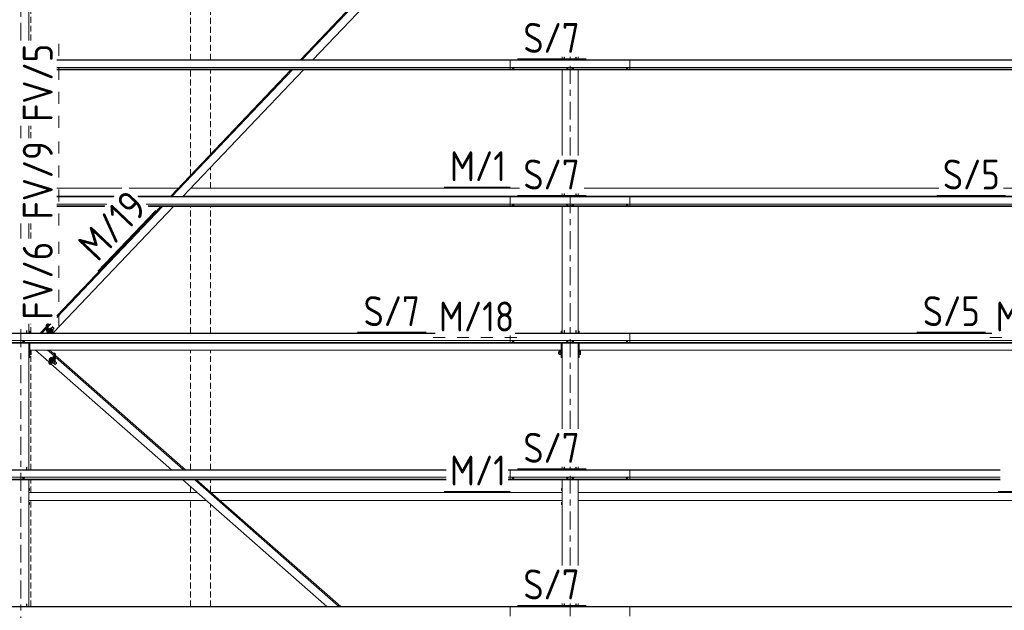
# Model space of a CAD drawing. Header units: millimetres. Extents: x -76 to 1111, y -178 to 661.
# Tile 22 of 91: x -24 to 75, y 312 to 371. Entities that reach past the tile are written whole.
import ezdxf

# ---------------------------------------------------------------- set-up
doc = ezdxf.new("R2010")
doc.units = ezdxf.units.MM
doc.header["$LTSCALE"] = 0.6
for name, pattern in [('VERDECKT2', [1.5, 1, -0.5]), ('XKITLINE00', [0]), ('XKITLINE02', [4, 2, -2]), ('XKITLINE03', [6, 3, -1, 1, -1])]:
    doc.linetypes.add(name, pattern=pattern)
for name, color, linetype, lineweight in [('Bolt', 7, 'Continuous', 0), ('Part', 2, 'Continuous', 0), ('PartMark', 3, 'Continuous', 0), ('S-GRID', 1, 'Continuous', 0)]:
    doc.layers.add(name, color=color, linetype=linetype, lineweight=lineweight)
doc.styles.add('ISOCPEUR', font='ISOCPEUR.TTF')

msp = doc.modelspace()

# ---------------------------------------------------------------- linework, layer by layer
at = {"layer": 'Bolt', "color": 3, "linetype": 'XKITLINE00', "lineweight": 0}
for p, q in [((25.654, 366.006), (25.654, 366.024)), ((25.654, 366.006), (25.709, 365.986)), ((25.703, 365.928), (25.703, 365.988)), ((25.703, 365.928), (25.711, 365.922)), ((25.709, 365.986), (25.709, 366.024)), ((25.709, 365.986), (25.818, 365.986)), ((25.711, 365.922), (25.733, 365.917)), ((25.733, 365.917), (25.763, 365.915)), ((25.763, 365.915), (25.793, 365.917)), ((25.793, 365.917), (25.815, 365.922)), ((25.815, 365.922), (25.823, 365.928)), ((25.818, 365.986), (25.818, 366.024)), ((25.818, 365.986), (25.873, 366.006)), ((25.823, 365.928), (25.823, 365.988)), ((25.873, 366.006), (25.873, 366.024)), ((31.079, 366.006), (31.079, 366.024)), ((31.079, 366.006), (31.134, 365.986)), ((31.128, 365.928), (31.128, 365.988)), ((31.128, 365.928), (31.136, 365.922)), ((31.134, 365.986), (31.134, 366.024)), ((31.134, 365.986), (31.243, 365.986)), ((31.136, 365.922), (31.158, 365.917)), ((31.158, 365.917), (31.188, 365.915)), ((31.188, 365.915), (31.218, 365.917)), ((31.218, 365.917), (31.24, 365.922)), ((31.24, 365.922), (31.248, 365.928)), ((31.243, 365.986), (31.243, 366.024)), ((31.243, 365.986), (31.298, 366.006)), ((31.248, 365.928), (31.248, 365.988)), ((31.298, 366.006), (31.298, 366.024)), ((31.629, 366.006), (31.629, 366.024)), ((31.629, 366.006), (31.684, 365.986)), ((31.678, 365.928), (31.678, 365.988)), ((31.678, 365.928), (31.686, 365.922)), ((31.684, 365.986), (31.684, 366.024)), ((31.684, 365.986), (31.793, 365.986)), ((31.686, 365.922), (31.708, 365.917)), ((31.708, 365.917), (31.738, 365.915)), ((31.738, 365.915), (31.768, 365.917)), ((31.768, 365.917), (31.79, 365.922)), ((31.79, 365.922), (31.798, 365.928)), ((31.793, 365.986), (31.793, 366.024)), ((31.793, 365.986), (31.848, 366.006)), ((31.798, 365.928), (31.798, 365.988)), ((31.848, 366.006), (31.848, 366.024)), ((37.054, 366.006), (37.054, 366.024)), ((37.054, 366.006), (37.109, 365.986)), ((37.103, 365.928), (37.103, 365.988)), ((37.103, 365.928), (37.111, 365.922)), ((37.109, 365.986), (37.109, 366.024)), ((37.109, 365.986), (37.218, 365.986)), ((37.111, 365.922), (37.133, 365.917)), ((37.133, 365.917), (37.163, 365.915)), ((37.163, 365.915), (37.193, 365.917)), ((37.193, 365.917), (37.215, 365.922)), ((37.215, 365.922), (37.223, 365.928)), ((37.218, 365.986), (37.218, 366.024)), ((37.218, 365.986), (37.273, 366.006)), ((37.223, 365.928), (37.223, 365.988)), ((37.273, 366.006), (37.273, 366.024)), ((25.654, 352.312), (25.654, 352.33)), ((25.654, 352.312), (25.709, 352.292)), ((25.703, 352.234), (25.703, 352.294)), ((25.703, 352.234), (25.711, 352.227)), ((25.709, 352.292), (25.709, 352.33)), ((25.709, 352.292), (25.818, 352.292)), ((25.711, 352.227), (25.733, 352.223)), ((25.733, 352.223), (25.763, 352.221)), ((25.763, 352.221), (25.793, 352.223)), ((25.793, 352.223), (25.815, 352.227)), ((25.815, 352.227), (25.823, 352.234)), ((25.818, 352.292), (25.818, 352.33)), ((25.818, 352.292), (25.873, 352.312)), ((25.823, 352.234), (25.823, 352.294)), ((25.873, 352.312), (25.873, 352.33)), ((31.079, 352.312), (31.079, 352.33)), ((31.079, 352.312), (31.134, 352.292)), ((31.128, 352.234), (31.128, 352.294)), ((31.128, 352.234), (31.136, 352.227)), ((31.134, 352.292), (31.134, 352.33)), ((31.134, 352.292), (31.243, 352.292)), ((31.136, 352.227), (31.158, 352.223)), ((31.158, 352.223), (31.188, 352.221)), ((31.188, 352.221), (31.218, 352.223)), ((31.218, 352.223), (31.24, 352.227)), ((31.24, 352.227), (31.248, 352.234)), ((31.243, 352.292), (31.243, 352.33)), ((31.243, 352.292), (31.298, 352.312)), ((31.248, 352.234), (31.248, 352.294)), ((31.298, 352.312), (31.298, 352.33)), ((31.629, 352.312), (31.629, 352.33)), ((31.629, 352.312), (31.684, 352.292)), ((31.678, 352.234), (31.678, 352.294)), ((31.678, 352.234), (31.686, 352.227)), ((31.684, 352.292), (31.684, 352.33)), ((31.684, 352.292), (31.793, 352.292)), ((31.686, 352.227), (31.708, 352.223)), ((31.708, 352.223), (31.738, 352.221)), ((31.738, 352.221), (31.768, 352.223)), ((31.768, 352.223), (31.79, 352.227)), ((31.79, 352.227), (31.798, 352.234)), ((31.793, 352.292), (31.793, 352.33)), ((31.793, 352.292), (31.848, 352.312)), ((31.798, 352.234), (31.798, 352.294)), ((31.848, 352.312), (31.848, 352.33)), ((37.054, 352.312), (37.054, 352.33)), ((37.054, 352.312), (37.109, 352.292)), ((37.103, 352.234), (37.103, 352.294)), ((37.103, 352.234), (37.111, 352.227)), ((37.109, 352.292), (37.109, 352.33)), ((37.109, 352.292), (37.218, 352.292)), ((37.111, 352.227), (37.133, 352.223)), ((37.133, 352.223), (37.163, 352.221)), ((37.163, 352.221), (37.193, 352.223)), ((37.193, 352.223), (37.215, 352.227)), ((37.215, 352.227), (37.223, 352.234)), ((37.218, 352.292), (37.218, 352.33)), ((37.218, 352.292), (37.273, 352.312)), ((37.223, 352.234), (37.223, 352.294)), ((37.273, 352.312), (37.273, 352.33)), ((-20.932, 339.509), (-20.869, 339.575)), ((-20.868, 339.42), (-20.932, 339.509)), ((-20.789, 339.503), (-20.868, 339.42)), ((-20.868, 339.42), (-20.837, 339.391)), ((-20.699, 339.771), (-20.678, 339.793)), ((-20.699, 339.771), (-20.681, 339.735)), ((-20.681, 339.735), (-20.631, 339.676)), ((-20.678, 339.793), (-20.66, 339.795)), ((-20.66, 339.757), (-20.678, 339.793)), ((-20.67, 339.785), (-20.561, 339.899)), ((-20.67, 339.785), (-20.606, 339.696)), ((-20.611, 339.698), (-20.66, 339.757)), ((-20.631, 339.676), (-20.563, 339.609)), ((-20.543, 339.631), (-20.611, 339.698)), ((-20.497, 339.81), (-20.606, 339.696)), ((-20.606, 339.696), (-20.479, 339.58)), ((-20.563, 339.609), (-20.496, 339.553)), ((-20.497, 339.873), (-20.561, 339.899)), ((-20.561, 339.899), (-20.497, 339.81)), ((-20.475, 339.574), (-20.543, 339.631)), ((-20.507, 339.851), (-20.35, 340.015)), ((-20.491, 339.867), (-20.497, 339.873)), ((-20.37, 339.695), (-20.497, 339.81)), ((-20.496, 339.553), (-20.446, 339.522)), ((-20.37, 339.695), (-20.479, 339.58)), ((-20.479, 339.58), (-20.416, 339.554)), ((-20.425, 339.543), (-20.475, 339.574)), ((-20.446, 339.522), (-20.428, 339.525)), ((-20.428, 339.525), (-20.407, 339.546)), ((-20.407, 339.546), (-20.425, 339.543)), ((-20.416, 339.554), (-20.307, 339.669)), ((-20.413, 339.557), (-20.407, 339.546)), ((-20.307, 339.669), (-20.37, 339.695)), ((-20.361, 339.717), (-20.204, 339.882)), ((-20.35, 340.015), (-20.341, 340.017)), ((-20.341, 339.996), (-20.35, 340.015)), ((-20.307, 339.669), (-20.35, 339.729)), ((-20.341, 340.017), (-20.314, 340)), ((-20.314, 339.964), (-20.341, 339.996)), ((-20.314, 340), (-20.277, 339.97)), ((-20.277, 339.928), (-20.314, 339.964)), ((-20.277, 339.97), (-20.241, 339.933)), ((-20.241, 339.897), (-20.277, 339.928)), ((-20.241, 339.933), (-20.214, 339.901)), ((-20.214, 339.881), (-20.241, 339.897)), ((-20.214, 339.901), (-20.204, 339.882)), ((-20.204, 339.882), (-20.214, 339.881)), ((-23.371, 338.618), (-23.371, 338.636)), ((-23.371, 338.618), (-23.317, 338.598)), ((-23.322, 338.54), (-23.322, 338.6)), ((-23.322, 338.54), (-23.314, 338.533)), ((-23.317, 338.598), (-23.317, 338.636)), ((-23.317, 338.598), (-23.207, 338.598)), ((-23.314, 338.533), (-23.292, 338.529)), ((-23.292, 338.529), (-23.262, 338.527)), ((-23.262, 338.527), (-23.232, 338.529)), ((-23.232, 338.529), (-23.21, 338.533)), ((-23.21, 338.533), (-23.202, 338.54)), ((-23.207, 338.598), (-23.207, 338.636)), ((-23.207, 338.598), (-23.152, 338.618)), ((-23.202, 338.54), (-23.202, 338.6)), ((-23.152, 338.618), (-23.152, 338.636)), ((25.654, 338.618), (25.654, 338.636)), ((25.654, 338.618), (25.709, 338.598)), ((25.703, 338.54), (25.703, 338.6)), ((25.703, 338.54), (25.711, 338.533)), ((25.709, 338.598), (25.709, 338.636)), ((25.709, 338.598), (25.818, 338.598)), ((25.711, 338.533), (25.733, 338.529)), ((25.733, 338.529), (25.763, 338.527)), ((25.763, 338.527), (25.793, 338.529)), ((25.793, 338.529), (25.815, 338.533)), ((25.815, 338.533), (25.823, 338.54)), ((25.818, 338.598), (25.818, 338.636)), ((25.818, 338.598), (25.873, 338.618)), ((25.823, 338.54), (25.823, 338.6)), ((25.873, 338.618), (25.873, 338.636)), ((31.079, 338.618), (31.079, 338.636)), ((31.079, 338.618), (31.134, 338.598)), ((31.128, 338.54), (31.128, 338.6)), ((31.128, 338.54), (31.136, 338.533)), ((31.134, 338.598), (31.134, 338.636)), ((31.134, 338.598), (31.243, 338.598)), ((31.136, 338.533), (31.158, 338.529)), ((31.158, 338.529), (31.188, 338.527)), ((31.188, 338.527), (31.218, 338.529)), ((31.218, 338.529), (31.24, 338.533)), ((31.24, 338.533), (31.248, 338.54)), ((31.243, 338.598), (31.243, 338.636)), ((31.243, 338.598), (31.298, 338.618)), ((31.248, 338.54), (31.248, 338.6)), ((31.298, 338.618), (31.298, 338.636)), ((31.629, 338.618), (31.629, 338.636)), ((31.629, 338.618), (31.684, 338.598)), ((31.678, 338.54), (31.678, 338.6)), ((31.678, 338.54), (31.686, 338.533)), ((31.684, 338.598), (31.684, 338.636)), ((31.684, 338.598), (31.793, 338.598)), ((31.686, 338.533), (31.708, 338.529)), ((31.708, 338.529), (31.738, 338.527)), ((31.738, 338.527), (31.768, 338.529)), ((31.768, 338.529), (31.79, 338.533)), ((31.79, 338.533), (31.798, 338.54)), ((31.793, 338.598), (31.793, 338.636)), ((31.793, 338.598), (31.848, 338.618)), ((31.798, 338.54), (31.798, 338.6)), ((31.848, 338.618), (31.848, 338.636)), ((37.054, 338.618), (37.054, 338.636)), ((37.054, 338.618), (37.109, 338.598)), ((37.103, 338.54), (37.103, 338.6)), ((37.103, 338.54), (37.111, 338.533)), ((37.109, 338.598), (37.109, 338.636)), ((37.109, 338.598), (37.218, 338.598)), ((37.111, 338.533), (37.133, 338.529)), ((37.133, 338.529), (37.163, 338.527)), ((37.163, 338.527), (37.193, 338.529)), ((37.193, 338.529), (37.215, 338.533)), ((37.215, 338.533), (37.223, 338.54)), ((37.218, 338.598), (37.218, 338.636)), ((37.218, 338.598), (37.273, 338.618)), ((37.223, 338.54), (37.223, 338.6)), ((37.273, 338.618), (37.273, 338.636)), ((-22.637, 337.609), (-22.607, 337.609)), ((-22.637, 337.247), (-22.607, 337.247)), ((-22.607, 337.252), (-22.607, 337.609)), ((-22.607, 337.598), (-22.482, 337.598)), ((-22.607, 337.482), (-22.482, 337.482)), ((-22.607, 337.312), (-22.482, 337.312)), ((-22.607, 337.259), (-22.482, 337.259)), ((-22.607, 337.247), (-22.607, 337.252)), ((-22.482, 337.598), (-22.482, 337.259)), ((30.293, 337.527), (30.293, 337.331)), ((30.293, 337.527), (30.373, 337.527)), ((30.293, 337.331), (30.373, 337.331)), ((30.373, 337.598), (30.373, 337.26)), ((30.373, 337.598), (30.533, 337.598)), ((30.373, 337.483), (30.533, 337.483)), ((30.373, 337.313), (30.533, 337.313)), ((30.373, 337.26), (30.533, 337.26)), ((30.533, 337.61), (30.533, 337.248)), ((30.533, 337.61), (30.563, 337.61)), ((30.533, 337.248), (30.563, 337.248)), ((30.663, 337.527), (30.663, 337.527)), ((30.663, 337.331), (30.663, 337.331)), ((32.363, 337.61), (32.393, 337.61)), ((32.363, 337.248), (32.393, 337.248)), ((32.393, 337.253), (32.393, 337.61)), ((32.393, 337.598), (32.518, 337.598)), ((32.393, 337.483), (32.518, 337.483)), ((32.393, 337.313), (32.518, 337.313)), ((32.393, 337.26), (32.518, 337.26)), ((32.393, 337.248), (32.393, 337.253)), ((32.518, 337.598), (32.518, 337.26)), ((-20.706, 336.711), (-20.648, 336.805)), ((-20.648, 336.743), (-20.706, 336.711)), ((-20.613, 336.629), (-20.706, 336.711)), ((-20.648, 336.805), (-20.532, 336.931)), ((-20.532, 336.869), (-20.648, 336.743)), ((-20.555, 336.661), (-20.648, 336.743)), ((-20.62, 336.621), (-20.615, 336.632)), ((-20.604, 336.62), (-20.62, 336.621)), ((-20.62, 336.621), (-20.598, 336.601)), ((-20.613, 336.629), (-20.555, 336.661)), ((-20.559, 336.655), (-20.604, 336.62)), ((-20.598, 336.601), (-20.582, 336.6)), ((-20.582, 336.6), (-20.536, 336.635)), ((-20.497, 336.717), (-20.559, 336.655)), ((-20.555, 336.661), (-20.439, 336.787)), ((-20.536, 336.635), (-20.474, 336.697)), ((-20.532, 336.931), (-20.474, 336.963)), ((-20.474, 336.963), (-20.532, 336.869)), ((-20.439, 336.787), (-20.532, 336.869)), ((-20.435, 336.789), (-20.497, 336.717)), ((-20.381, 336.881), (-20.474, 336.963)), ((-20.474, 336.697), (-20.413, 336.77)), ((-20.439, 336.787), (-20.381, 336.881)), ((-20.39, 336.853), (-20.435, 336.789)), ((-20.413, 336.77), (-20.367, 336.833)), ((-20.399, 336.442), (-20.3, 336.355)), ((-20.391, 336.89), (-20.39, 336.891)), ((-20.39, 336.891), (-20.373, 336.89)), ((-20.373, 336.89), (-20.39, 336.853)), ((-20.373, 336.89), (-20.351, 336.87)), ((-20.367, 336.833), (-20.351, 336.87)), ((-20.242, 336.387), (-20.357, 336.488)), ((-20.3, 336.355), (-20.242, 336.387)), ((-20.242, 336.387), (-20.127, 336.512)), ((-20.127, 336.512), (-20.241, 336.614)), ((-20.235, 336.394), (-20.08, 336.258)), ((-20.069, 336.607), (-20.168, 336.694)), ((-20.127, 336.512), (-20.069, 336.607)), ((-20.107, 336.544), (-19.947, 336.403)), ((-20.08, 336.258), (-20.071, 336.257)), ((-20.071, 336.257), (-20.047, 336.276)), ((-20.047, 336.276), (-20.013, 336.309)), ((-20.013, 336.309), (-19.98, 336.349)), ((-19.98, 336.349), (-19.956, 336.383)), ((-19.956, 336.383), (-19.947, 336.403)), ((-23.371, 324.924), (-23.371, 324.942)), ((-23.371, 324.924), (-23.317, 324.904)), ((-23.322, 324.845), (-23.322, 324.906)), ((-23.322, 324.845), (-23.314, 324.839)), ((-23.317, 324.904), (-23.317, 324.942)), ((-23.317, 324.904), (-23.207, 324.904)), ((-23.314, 324.839), (-23.292, 324.835)), ((-23.292, 324.835), (-23.262, 324.833)), ((-23.262, 324.833), (-23.232, 324.835)), ((-23.232, 324.835), (-23.21, 324.839)), ((-23.21, 324.839), (-23.202, 324.845)), ((-23.207, 324.904), (-23.207, 324.942)), ((-23.207, 324.904), (-23.152, 324.924)), ((-23.202, 324.845), (-23.202, 324.906)), ((-23.152, 324.924), (-23.152, 324.942)), ((25.654, 324.924), (25.654, 324.942)), ((25.654, 324.924), (25.709, 324.904)), ((25.703, 324.845), (25.703, 324.906)), ((25.703, 324.845), (25.711, 324.839)), ((25.709, 324.904), (25.709, 324.942)), ((25.709, 324.904), (25.818, 324.904)), ((25.711, 324.839), (25.733, 324.835)), ((25.733, 324.835), (25.763, 324.833)), ((25.763, 324.833), (25.793, 324.835)), ((25.793, 324.835), (25.815, 324.839)), ((25.815, 324.839), (25.823, 324.845)), ((25.818, 324.904), (25.818, 324.942)), ((25.818, 324.904), (25.873, 324.924)), ((25.823, 324.845), (25.823, 324.906)), ((25.873, 324.924), (25.873, 324.942)), ((31.079, 324.924), (31.079, 324.942)), ((31.079, 324.924), (31.134, 324.904)), ((31.128, 324.845), (31.128, 324.906)), ((31.128, 324.845), (31.136, 324.839)), ((31.134, 324.904), (31.134, 324.942)), ((31.134, 324.904), (31.243, 324.904)), ((31.136, 324.839), (31.158, 324.835)), ((31.158, 324.835), (31.188, 324.833)), ((31.188, 324.833), (31.218, 324.835)), ((31.218, 324.835), (31.24, 324.839)), ((31.24, 324.839), (31.248, 324.845)), ((31.243, 324.904), (31.243, 324.942)), ((31.243, 324.904), (31.298, 324.924)), ((31.248, 324.845), (31.248, 324.906)), ((31.298, 324.924), (31.298, 324.942)), ((31.629, 324.924), (31.629, 324.942)), ((31.629, 324.924), (31.684, 324.904)), ((31.678, 324.845), (31.678, 324.906)), ((31.678, 324.845), (31.686, 324.839)), ((31.684, 324.904), (31.684, 324.942)), ((31.684, 324.904), (31.793, 324.904)), ((31.686, 324.839), (31.708, 324.835)), ((31.708, 324.835), (31.738, 324.833)), ((31.738, 324.833), (31.768, 324.835)), ((31.768, 324.835), (31.79, 324.839)), ((31.79, 324.839), (31.798, 324.845)), ((31.793, 324.904), (31.793, 324.942)), ((31.793, 324.904), (31.848, 324.924)), ((31.798, 324.845), (31.798, 324.906)), ((31.848, 324.924), (31.848, 324.942)), ((37.054, 324.924), (37.054, 324.942)), ((37.054, 324.924), (37.109, 324.904)), ((37.103, 324.845), (37.103, 324.906)), ((37.103, 324.845), (37.111, 324.839)), ((37.109, 324.904), (37.109, 324.942)), ((37.109, 324.904), (37.218, 324.904)), ((37.111, 324.839), (37.133, 324.835)), ((37.133, 324.835), (37.163, 324.833)), ((37.163, 324.833), (37.193, 324.835)), ((37.193, 324.835), (37.215, 324.839)), ((37.215, 324.839), (37.223, 324.845)), ((37.218, 324.904), (37.218, 324.942)), ((37.218, 324.904), (37.273, 324.924)), ((37.223, 324.845), (37.223, 324.906)), ((37.273, 324.924), (37.273, 324.942)), ((-22.737, 323.818), (-22.667, 323.818)), ((-22.737, 323.618), (-22.667, 323.618)), ((-22.667, 323.818), (-22.667, 323.618)), ((30.593, 323.818), (30.593, 323.618)), ((30.593, 323.818), (30.663, 323.818)), ((30.593, 323.618), (30.663, 323.618)), ((-22.737, 322.418), (-22.667, 322.418)), ((-22.667, 322.418), (-22.667, 322.218)), ((30.593, 322.418), (30.593, 322.218)), ((30.593, 322.418), (30.663, 322.418)), ((-22.737, 322.218), (-22.667, 322.218)), ((30.593, 322.218), (30.663, 322.218))]:
    msp.add_line(p, q, dxfattribs=at)
at = {"layer": 'Part', "color": 2, "linetype": 'XKITLINE00', "lineweight": 0}
for p, q in [((-22.737, 368.703), (-22.737, 379.477)), ((4.461, 366.779), (16.535, 379.477)), ((4.619, 366.779), (16.693, 379.477)), ((5.712, 366.779), (17.786, 379.477)), ((-19.937, 366.779), (37.463, 366.779)), ((25.463, 366.779), (93.463, 366.779)), ((25.463, 365.783), (25.463, 366.779)), ((30.663, 366.779), (30.663, 367.079)), ((30.863, 366.779), (30.863, 367.047)), ((30.863, 367.047), (30.893, 367.047)), ((30.893, 366.779), (30.893, 367.047)), ((32.033, 366.779), (32.033, 367.047)), ((32.033, 367.047), (32.063, 367.047)), ((32.063, 366.779), (32.063, 367.047)), ((32.263, 366.779), (32.263, 367.079)), ((37.463, 366.779), (37.463, 365.783)), ((-19.937, 366.748), (37.463, 366.748)), ((-19.937, 366.024), (37.463, 366.024)), ((-19.937, 365.83), (37.463, 365.83)), ((-19.937, 365.803), (37.463, 365.803)), ((-19.937, 365.783), (37.463, 365.783)), ((-8.56, 353.085), (3.514, 365.783)), ((-8.402, 353.085), (3.672, 365.783)), ((-7.309, 353.085), (4.764, 365.783)), ((25.463, 366.748), (93.463, 366.748)), ((25.463, 366.024), (93.463, 366.024)), ((25.463, 365.83), (93.463, 365.83)), ((25.463, 365.803), (93.463, 365.803)), ((25.463, 365.783), (93.463, 365.783)), ((30.663, 357.185), (30.663, 365.783)), ((32.263, 357.185), (32.263, 365.783)), ((-22.737, 358.919), (-22.737, 360.168)), ((-19.937, 353.918), (-13.426, 353.918)), ((-19.937, 353.118), (-14.186, 353.118)), ((-19.937, 353.085), (-14.217, 353.085)), ((-19.937, 353.054), (-14.247, 353.054)), ((-12.666, 353.918), (-7.768, 353.918)), ((-11.825, 353.118), (-8.529, 353.118)), ((-11.79, 353.085), (37.463, 353.085)), ((-11.757, 353.054), (37.463, 353.054)), ((-7.278, 353.118), (30.663, 353.118)), ((-6.517, 353.918), (26.392, 353.918)), ((25.463, 353.085), (93.463, 353.085)), ((25.463, 352.089), (25.463, 353.085)), ((25.463, 353.054), (93.463, 353.054)), ((30.663, 353.085), (30.663, 353.385)), ((30.863, 353.085), (30.863, 353.352)), ((30.863, 353.352), (30.893, 353.352)), ((30.893, 353.085), (30.893, 353.352)), ((32.033, 353.085), (32.033, 353.352)), ((32.033, 353.352), (32.063, 353.352)), ((32.063, 353.085), (32.063, 353.352)), ((32.263, 353.085), (32.263, 353.385)), ((32.263, 353.118), (86.663, 353.118)), ((32.863, 353.918), (68.392, 353.918)), ((37.463, 353.085), (37.463, 352.089)), ((74.863, 353.918), (86.663, 353.918)), ((-20.27, 339.454), (-8.257, 352.089)), ((-19.937, 352.33), (-14.935, 352.33)), ((-19.937, 352.135), (-15.121, 352.135)), ((-19.937, 352.108), (-15.146, 352.108)), ((-19.937, 340.954), (-9.349, 352.089)), ((-19.937, 341.12), (-9.507, 352.089)), ((-19.937, 352.089), (-15.165, 352.089)), ((-10.996, 352.33), (37.463, 352.33)), ((-10.791, 352.135), (37.463, 352.135)), ((-10.763, 352.108), (37.463, 352.108)), ((-10.742, 352.089), (37.463, 352.089)), ((25.463, 352.33), (93.463, 352.33)), ((25.463, 352.135), (93.463, 352.135)), ((25.463, 352.108), (93.463, 352.108)), ((25.463, 352.089), (93.463, 352.089)), ((30.663, 339.391), (30.663, 352.089)), ((32.263, 339.391), (32.263, 352.089)), ((-22.737, 348.871), (-22.737, 350.385)), ((-22.737, 339.391), (-22.737, 340.337)), ((-20.992, 340.166), (-20.924, 340.238)), ((-20.992, 339.688), (-20.992, 340.166)), ((-20.856, 340.309), (-20.924, 340.238)), ((-20.924, 339.76), (-20.924, 340.238)), ((-20.924, 339.76), (-20.924, 340.238)), ((-20.856, 339.987), (-20.524, 340.337)), ((-20.856, 340.153), (-20.682, 340.337)), ((-20.856, 339.831), (-20.856, 340.309)), ((-20.777, 340.237), (-20.856, 340.309)), ((-20.856, 340.153), (-20.856, 339.987)), ((-26.267, 339.391), (17.944, 339.391)), ((-26.267, 339.36), (17.944, 339.36)), ((-22.967, 339.391), (-22.967, 339.658)), ((-22.937, 339.391), (-22.937, 339.658)), ((-22.637, 339.586), (-22.737, 339.586)), ((-22.637, 339.391), (-22.637, 339.586)), ((-21.581, 339.391), (-20.992, 340.01)), ((-20.992, 339.844), (-21.423, 339.391)), ((-20.992, 340.01), (-20.992, 339.844)), ((-20.924, 339.76), (-20.992, 339.688)), ((-20.992, 339.688), (-20.666, 339.391)), ((-20.924, 339.76), (-20.856, 339.831)), ((-20.519, 339.391), (-20.924, 339.76)), ((-20.924, 339.76), (-20.519, 339.391)), ((-20.856, 339.987), (-20.27, 339.454)), ((-20.856, 339.831), (-20.372, 339.391)), ((-20.27, 339.391), (-20.27, 339.454)), ((25.963, 339.391), (73.686, 339.391)), ((25.963, 339.391), (37.463, 339.391)), ((25.963, 339.36), (73.686, 339.36)), ((25.963, 339.36), (37.463, 339.36)), ((30.563, 339.391), (30.563, 339.587)), ((30.563, 339.587), (30.663, 339.587)), ((30.663, 339.391), (30.663, 339.587)), ((30.863, 339.391), (30.863, 339.658)), ((30.863, 339.658), (30.893, 339.658)), ((30.893, 339.391), (30.893, 339.658)), ((32.033, 339.391), (32.033, 339.658)), ((32.033, 339.658), (32.063, 339.658)), ((32.063, 339.391), (32.063, 339.658)), ((32.363, 339.587), (32.263, 339.587)), ((32.363, 339.391), (32.363, 339.587)), ((37.463, 339.391), (37.463, 338.395)), ((-26.267, 338.636), (37.463, 338.636)), ((-26.267, 338.441), (37.463, 338.441)), ((-26.267, 338.414), (37.463, 338.414)), ((-26.267, 338.395), (37.463, 338.395)), ((-22.737, 325.697), (-22.737, 338.395)), ((-22.637, 337.667), (-22.637, 338.395)), ((-22.637, 336.933), (-22.637, 338.395)), ((25.463, 338.395), (25.463, 339.153)), ((25.463, 338.636), (93.463, 338.636)), ((25.463, 338.441), (93.463, 338.441)), ((25.463, 338.414), (93.463, 338.414)), ((25.463, 338.395), (93.463, 338.395)), ((30.563, 338.395), (30.563, 337.667)), ((30.563, 336.934), (30.563, 338.395)), ((30.663, 329.797), (30.663, 338.395)), ((30.663, 336.934), (30.663, 338.395)), ((32.263, 329.797), (32.263, 338.395)), ((32.363, 337.667), (32.363, 338.395)), ((32.363, 336.934), (32.363, 338.395)), ((30.563, 337.667), (-22.637, 337.667)), ((-22.049, 337.667), (-20.742, 336.518)), ((-20.853, 337.667), (-20.207, 337.099)), ((-20.663, 337.667), (-20.207, 337.266)), ((-20.207, 337.422), (-20.286, 337.336)), ((-20.207, 336.944), (-20.207, 337.422)), ((-20.207, 337.422), (-20.133, 337.356)), ((-20.207, 337.266), (-20.207, 337.099)), ((-20.133, 336.878), (-20.133, 337.356)), ((-20.133, 336.878), (-20.133, 337.356)), ((-20.133, 337.356), (-20.058, 337.291)), ((-20.058, 336.813), (-20.058, 337.291)), ((86.563, 337.667), (32.363, 337.667)), ((-22.737, 336.933), (-22.637, 336.933)), ((-20.207, 337.099), (-20.742, 336.518)), ((-20.207, 336.944), (-20.742, 336.362)), ((-20.742, 336.362), (-20.742, 336.518)), ((-20.742, 336.362), (-20.668, 336.296)), ((-20.668, 336.296), (-20.133, 336.878)), ((-20.133, 336.878), (-20.668, 336.296)), ((-20.668, 336.296), (-20.593, 336.231)), ((-20.593, 336.231), (-20.058, 336.813)), ((-20.514, 336.317), (-8.442, 325.697)), ((-20.133, 336.878), (-20.207, 336.944)), ((-20.058, 336.813), (-20.133, 336.878)), ((-20.058, 337.135), (-7.057, 325.697)), ((-20.058, 336.969), (-20.058, 337.135)), ((-20.058, 336.969), (-7.246, 325.697)), ((30.563, 336.934), (30.663, 336.934)), ((32.263, 336.934), (32.363, 336.934)), ((-26.267, 325.697), (19.049, 325.697)), ((-26.267, 325.666), (19.049, 325.666)), ((-22.967, 325.697), (-22.967, 325.964)), ((-22.937, 325.697), (-22.937, 325.964)), ((25.263, 325.697), (37.463, 325.697)), ((25.263, 325.666), (37.463, 325.666)), ((25.463, 325.697), (74.534, 325.697)), ((25.463, 324.701), (25.463, 325.697)), ((25.463, 325.666), (74.534, 325.666)), ((30.663, 325.697), (30.663, 325.997)), ((30.863, 325.697), (30.863, 325.964)), ((30.863, 325.964), (30.893, 325.964)), ((30.893, 325.697), (30.893, 325.964)), ((32.033, 325.697), (32.033, 325.964)), ((32.033, 325.964), (32.063, 325.964)), ((32.063, 325.697), (32.063, 325.964)), ((32.263, 325.697), (32.263, 325.997)), ((37.463, 325.697), (37.463, 324.701)), ((-26.267, 324.942), (19.049, 324.942)), ((-26.267, 324.747), (19.049, 324.747)), ((-26.267, 324.72), (19.049, 324.72)), ((-26.267, 324.701), (19.049, 324.701)), ((-22.737, 312.003), (-22.737, 324.701)), ((-7.31, 324.701), (7.123, 312.003)), ((-6.114, 324.701), (8.32, 312.003)), ((-5.924, 324.701), (8.509, 312.003)), ((25.263, 324.942), (37.463, 324.942)), ((25.263, 324.747), (37.463, 324.747)), ((25.263, 324.72), (37.463, 324.72)), ((25.263, 324.701), (37.463, 324.701)), ((25.463, 324.942), (74.534, 324.942)), ((25.463, 324.747), (74.534, 324.747)), ((25.463, 324.72), (74.534, 324.72)), ((25.463, 324.701), (74.534, 324.701)), ((30.663, 316.103), (30.663, 324.701)), ((32.263, 316.103), (32.263, 324.701)), ((-22.737, 323.418), (-5.852, 323.418)), ((-4.467, 323.418), (30.663, 323.418)), ((32.263, 323.418), (86.663, 323.418)), ((-22.737, 322.618), (-4.943, 322.618)), ((-3.557, 322.618), (30.663, 322.618)), ((32.263, 322.618), (86.663, 322.618)), ((-26.267, 312.003), (37.463, 312.003)), ((-26.267, 311.972), (37.463, 311.972)), ((-22.967, 312.003), (-22.967, 312.27)), ((-22.937, 312.003), (-22.937, 312.27)), ((25.463, 312.003), (93.463, 312.003)), ((25.463, 311.007), (25.463, 312.003)), ((25.463, 311.972), (93.463, 311.972)), ((30.663, 312.003), (30.663, 312.303)), ((30.863, 312.003), (30.863, 312.27)), ((30.863, 312.27), (30.893, 312.27)), ((30.893, 312.003), (30.893, 312.27)), ((32.033, 312.003), (32.033, 312.27)), ((32.033, 312.27), (32.063, 312.27)), ((32.063, 312.003), (32.063, 312.27)), ((32.263, 312.003), (32.263, 312.303)), ((37.463, 312.003), (37.463, 311.007))]:
    msp.add_line(p, q, dxfattribs=at)
at = {"layer": 'Part', "color": 4, "linetype": 'VERDECKT2', "lineweight": 0}
for p, q in [((-22.537, 368.703), (-22.537, 379.477)), ((-6.537, 366.779), (-6.537, 379.477)), ((-4.537, 366.779), (-4.537, 379.477)), ((-6.537, 355.213), (-6.537, 365.783)), ((-4.537, 357.316), (-4.537, 365.783)), ((-22.537, 358.919), (-22.537, 360.168)), ((-4.537, 353.918), (-4.537, 356.001)), ((-6.537, 353.085), (-6.537, 353.118)), ((-4.537, 353.085), (-4.537, 353.118)), ((-6.537, 339.391), (-6.537, 352.089)), ((-4.537, 339.391), (-4.537, 352.089)), ((-22.537, 348.871), (-22.537, 350.385)), ((-22.537, 339.391), (-22.537, 340.337)), ((-22.537, 325.697), (-22.537, 337.667)), ((-6.537, 325.697), (-6.537, 337.667)), ((-4.537, 325.697), (-4.537, 337.667)), ((-22.537, 323.418), (-22.537, 324.701)), ((-4.537, 323.48), (-4.537, 324.701)), ((-6.537, 323.418), (-6.537, 324.02)), ((-22.537, 312.003), (-22.537, 322.618)), ((-6.537, 312.003), (-6.537, 322.618)), ((-4.537, 312.003), (-4.537, 322.261))]:
    msp.add_line(p, q, dxfattribs=at)
at = {"layer": 'PartMark', "color": 1, "linetype": 'XKITLINE02', "lineweight": 0}
for p, q in [((-19.737, 359.968), (-19.737, 368.903)), ((-19.737, 350.185), (-19.737, 359.119)), ((-19.737, 340.137), (-19.737, 349.071)), ((17.744, 338.953), (26.163, 338.953)), ((73.486, 338.953), (82.163, 338.953))]:
    msp.add_line(p, q, dxfattribs=at)
at = {"layer": 'PartMark', "color": 1, "linetype": 'XKITLINE00', "lineweight": 0}
for p, q in [((26.192, 366.879), (33.063, 366.879)), ((18.849, 354.018), (25.463, 354.018)), ((26.192, 353.185), (33.063, 353.185)), ((68.192, 353.185), (75.063, 353.185)), ((-15.829, 345.585), (-10.028, 351.686)), ((10.192, 339.491), (17.063, 339.491)), ((66.192, 339.491), (73.063, 339.491)), ((26.192, 325.797), (33.063, 325.797)), ((18.849, 323.518), (25.463, 323.518)), ((74.334, 323.518), (81.463, 323.518)), ((26.192, 312.103), (33.063, 312.103))]:
    msp.add_line(p, q, dxfattribs=at)
at = {"layer": 'S-GRID', "color": 1, "linetype": 'XKITLINE03', "lineweight": 0}
for p, q in [((-23.537, 368.703), (-23.537, 611.291)), ((31.463, 357.185), (31.463, 367.079)), ((-23.537, 358.919), (-23.537, 360.168)), ((31.463, 329.797), (31.463, 353.385)), ((-23.537, 348.871), (-23.537, 350.385)), ((-23.537, 172.387), (-23.537, 340.337)), ((31.463, 316.103), (31.463, 325.997)), ((31.463, 275.021), (31.463, 312.303))]:
    msp.add_line(p, q, dxfattribs=at)

# ---------------------------------------------------------------- texts
at = {"layer": 'PartMark', "color": 1, "style": 'ISOCPEUR', "width": 0.85}
for s, p in [('S/7', (26.792, 367.479)), ('M/1', (19.449, 354.618)), ('S/7', (26.792, 353.785)), ('S/5', (68.792, 353.785)), ('S/7', (10.792, 340.091)), ('S/5', (66.792, 340.091)), ('M/18', (18.344, 339.553)), ('M/14', (74.086, 339.553)), ('S/7', (26.792, 326.397)), ('M/1', (19.449, 324.118)), ('S/7', (26.792, 312.703))]:
    msp.add_text(s, height=3, dxfattribs=at).set_placement(p)
for s, rotation, p in [('FV/5', 90.00021, (-20.337, 360.568)), ('FV/9', 90.00021, (-20.337, 350.785)), ('M/19', 46.44396, (-15.851, 346.433)), ('FV/6', 90.00021, (-20.337, 340.737))]:
    msp.add_text(s, height=3, rotation=rotation, dxfattribs=at).set_placement(p)

doc.saveas('drawing.dxf')
